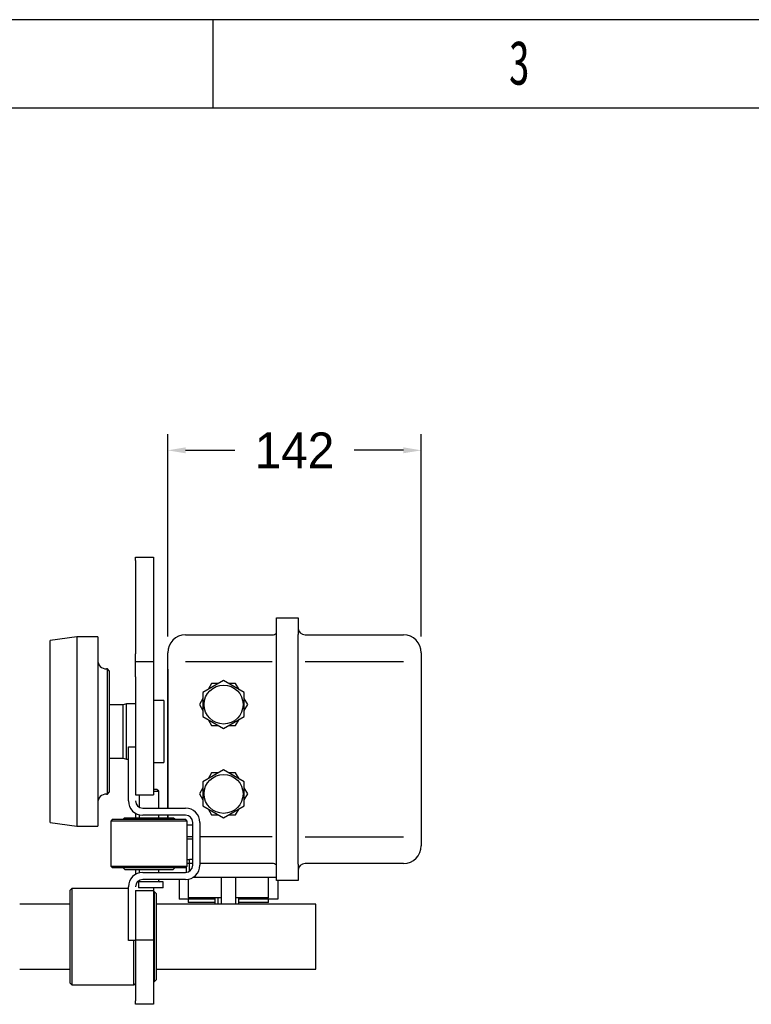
# Model space of a CAD drawing. Header units: millimetres. Extents: x 2819 to 5758, y -64 to 2014.
# Tile 40 of 41: x 4610 to 5019, y 1463 to 2014. Entities that reach past the tile are written whole.
import ezdxf

# ---------------------------------------------------------------- set-up
doc = ezdxf.new("R2010")
doc.units = ezdxf.units.MM
doc.styles.add('样式 1', font='SimSun.ttf', dxfattribs={"width": 0.7, "height": 2.5})
doc.dimstyles.get("Standard").update_dxf_attribs({"dimtxt": 20, "dimasz": 10, "dimexe": 9, "dimexo": 9, "dimgap": 10, "dimtad": 0, "dimtih": 1, "dimtoh": 1, "dimdsep": 46, "dimtxsty": 'Standard', "dimcen": 0.09, "dimadec": 0, "dimazin": 0, "dimtfac": 1, "dimtofl": 0, "dimtmove": 0, "dimatfit": 3, "dimfxl": 0, "dimtolj": 1, "dimtzin": 0, "dimarcsym": 0})

# ---------------------------------------------------------------- blocks, each defined once
blk = doc.blocks.new('图框')
at = {"lineweight": -3}
for p, q in [((2267.32, 1603.15), (0, 1603.15)), ((1464.79, 1564.98), (1464.79, 1603.15)), ((2229.15, 1564.98), (38.17, 1564.98))]:
    blk.add_line(p, q, dxfattribs=at)
at = {"lineweight": -3, "insert": (1592.48, 1594.15), "char_height": 19.0852, "width": 7.9804, "attachment_point": 1, "style": '样式 1'}
blk.add_mtext('{\\fSimSun|b0|i0|c134|p2;3}', dxfattribs=at)
blk = doc.blocks.new('*D5')
at = {"color": 0, "lineweight": -2}
for p, q in [((4692.49, 1668.98), (4692.49, 1782.25)), ((4834.49, 1668.98), (4834.49, 1782.25)), ((4702.49, 1773.25), (4730.16, 1773.25)), ((4824.49, 1773.25), (4796.83, 1773.25))]:
    blk.add_line(p, q, dxfattribs=at)
at = {"color": 0, "lineweight": 18}
for points in [[(4702.49, 1774.92), (4702.49, 1771.59), (4692.49, 1773.25)], [(4824.49, 1774.92), (4824.49, 1771.59), (4834.49, 1773.25)]]:
    blk.add_solid(points, dxfattribs=at)
at = {"layer": 'Defpoints', "color": 0, "lineweight": 18}
for p in [(4834.49, 1773.25), (4692.49, 1659.98), (4834.49, 1659.98)]:
    blk.add_point(p, dxfattribs=at)
at = {"color": 0, "lineweight": 18, "insert": (4763.49, 1773.25), "char_height": 20, "attachment_point": 5}
blk.add_mtext('\\A1;142', dxfattribs=at)

msp = doc.modelspace()

# ---------------------------------------------------------------- linework, layer by layer
for p, q in [((4674.395, 1713.533), (4684.495, 1713.533)), ((4674.395, 1711.524), (4674.395, 1713.533)), ((4674.395, 1713.533), (4684.495, 1713.533)), ((4674.395, 1711.524), (4674.395, 1659.388)), ((4684.495, 1713.533), (4684.495, 1711.524)), ((4684.495, 1711.524), (4684.495, 1659.388)), ((4641.695, 1668.887), (4626.695, 1666.887)), ((4626.695, 1564.887), (4626.695, 1666.887)), ((4641.695, 1668.887), (4641.695, 1562.887)), ((4653.295, 1668.887), (4641.695, 1668.887)), ((4653.295, 1668.887), (4653.295, 1562.887)), ((4674.395, 1646.398), (4674.395, 1659.388)), ((4684.495, 1659.388), (4684.495, 1646.398)), ((4674.395, 1655.058), (4684.495, 1655.058)), ((4658.695, 1650.887), (4658.295, 1650.887)), ((4658.695, 1580.887), (4658.695, 1650.887)), ((4659.695, 1649.887), (4658.695, 1650.887)), ((4659.695, 1649.887), (4659.695, 1581.887)), ((4674.395, 1646.398), (4674.395, 1590.359)), ((4684.495, 1646.398), (4684.495, 1590.359)), ((4669.495, 1631.387), (4667.495, 1630.887)), ((4669.495, 1600.387), (4669.495, 1631.387)), ((4674.395, 1631.387), (4669.495, 1631.387)), ((4667.495, 1630.887), (4659.695, 1630.887)), ((4667.495, 1600.887), (4667.495, 1630.887)), ((4670.495, 1607.243), (4674.395, 1607.243)), ((4670.495, 1577.043), (4670.495, 1607.243)), ((4659.695, 1600.887), (4667.495, 1600.887)), ((4667.495, 1600.887), (4669.495, 1600.387)), ((4669.495, 1600.387), (4670.495, 1600.387)), ((4674.395, 1590.359), (4674.395, 1580.359)), ((4684.495, 1590.359), (4684.495, 1580.359)), ((4658.695, 1580.887), (4659.695, 1581.887)), ((4686.445, 1583.443), (4684.495, 1583.443)), ((4684.495, 1582.443), (4687.445, 1582.443)), ((4687.445, 1582.443), (4686.445, 1583.443)), ((4687.445, 1573.043), (4687.445, 1582.443)), ((4658.295, 1580.887), (4658.695, 1580.887)), ((4674.495, 1580.359), (4684.495, 1580.359)), ((4676.545, 1580.359), (4676.545, 1573.551)), ((4678.495, 1573.043), (4702.495, 1573.043)), ((4661.595, 1566.743), (4660.595, 1565.743)), ((4703.395, 1565.743), (4660.595, 1565.743)), ((4660.595, 1565.743), (4660.595, 1540.543)), ((4661.595, 1566.743), (4702.395, 1566.743)), ((4668.195, 1567.443), (4667.495, 1566.743)), ((4681.995, 1567.443), (4668.195, 1567.443)), ((4674.395, 1570.174), (4674.395, 1567.443)), ((4676.545, 1569.284), (4676.545, 1567.443)), ((4702.495, 1569.043), (4678.495, 1569.043)), ((4695.795, 1567.443), (4681.995, 1567.443)), ((4687.445, 1567.443), (4687.445, 1569.043)), ((4696.495, 1566.743), (4695.795, 1567.443)), ((4703.395, 1565.743), (4702.395, 1566.743)), ((4703.395, 1540.543), (4703.395, 1565.743)), ((4706.495, 1541.043), (4706.495, 1565.043)), ((4710.495, 1565.043), (4710.495, 1541.043)), ((4626.695, 1564.887), (4641.695, 1562.887)), ((4641.695, 1562.887), (4653.295, 1562.887)), ((4706.495, 1563.481), (4703.396, 1563.481)), ((4706.495, 1563.481), (4703.396, 1563.481)), ((4706.495, 1555.681), (4703.395, 1555.681)), ((4703.394, 1544.281), (4704.695, 1544.281)), ((4705.778, 1544.281), (4704.695, 1544.281)), ((4704.695, 1537.703), (4704.695, 1544.281)), ((4706.495, 1544.281), (4705.778, 1544.281)), ((4660.595, 1540.543), (4703.395, 1540.543)), ((4660.595, 1540.543), (4661.595, 1539.543)), ((4702.395, 1539.543), (4661.595, 1539.543)), ((4667.495, 1539.543), (4668.395, 1538.643)), ((4668.395, 1538.643), (4681.995, 1538.643)), ((4674.395, 1538.644), (4674.395, 1536.854)), ((4676.545, 1538.644), (4676.545, 1536.803)), ((4681.995, 1538.643), (4695.595, 1538.643)), ((4687.445, 1537.044), (4687.445, 1538.644)), ((4695.595, 1538.643), (4696.495, 1539.543)), ((4702.395, 1539.543), (4703.395, 1540.543)), ((4702.995, 1537.075), (4702.995, 1540.143)), ((4674.395, 1536.854), (4674.395, 1535.913)), ((4676.545, 1532.537), (4676.545, 1532.223)), ((4678.495, 1537.043), (4702.495, 1537.043)), ((4702.495, 1533.043), (4678.495, 1533.043)), ((4687.445, 1532.243), (4687.445, 1533.043)), ((4638.795, 1528.033), (4637.795, 1527.033)), ((4637.795, 1475.033), (4637.795, 1527.033)), ((4638.795, 1528.033), (4638.795, 1474.033)), ((4670.494, 1528.033), (4638.795, 1528.033)), ((4670.495, 1498.843), (4670.495, 1529.043)), ((4674.395, 1526.854), (4674.395, 1516.854)), ((4674.495, 1526.854), (4684.495, 1526.854)), ((4674.495, 1526.854), (4684.495, 1526.854)), ((4689.995, 1531.743), (4676.195, 1531.743)), ((4676.195, 1531.743), (4676.195, 1528.443)), ((4689.995, 1528.443), (4676.195, 1528.443)), ((4684.495, 1528.443), (4684.495, 1526.854)), ((4684.495, 1526.854), (4684.495, 1516.854)), ((4689.995, 1528.443), (4689.995, 1531.743)), ((4685.095, 1526.133), (4684.495, 1526.133)), ((4685.095, 1475.933), (4685.095, 1526.133)), ((4686.095, 1525.133), (4685.095, 1526.133)), ((4686.095, 1525.133), (4686.095, 1476.933)), ((4637.797, 1519.183), (4609.595, 1519.183)), ((4674.395, 1516.854), (4674.395, 1507.993)), ((4684.495, 1516.854), (4684.495, 1507.993)), ((4775.495, 1519.183), (4686.092, 1519.183)), ((4775.495, 1501.033), (4775.495, 1519.183)), ((4674.395, 1507.993), (4674.395, 1495.003)), ((4684.495, 1507.993), (4684.495, 1495.003)), ((4674.395, 1498.843), (4670.495, 1498.843)), ((4673.495, 1474.033), (4673.495, 1498.844)), ((4674.395, 1499.333), (4684.495, 1499.333)), ((4775.495, 1482.883), (4775.495, 1501.033)), ((4674.395, 1495.003), (4674.395, 1465.221)), ((4684.495, 1495.003), (4684.495, 1465.221)), ((4609.595, 1482.883), (4637.797, 1482.883)), ((4686.092, 1482.883), (4775.495, 1482.883)), ((4685.095, 1475.933), (4686.095, 1476.933)), ((4637.795, 1475.033), (4638.795, 1474.033)), ((4638.795, 1474.033), (4673.495, 1474.033)), ((4673.495, 1474.033), (4674.395, 1474.933)), ((4684.495, 1475.933), (4685.095, 1475.933)), ((4674.395, 1463.211), (4674.395, 1465.221)), ((4684.495, 1463.211), (4674.395, 1463.211)), ((4684.495, 1463.211), (4674.395, 1463.211)), ((4684.495, 1465.221), (4684.495, 1463.211))]:
    msp.add_line(p, q)
at = {"linetype": 'Continuous'}
for p, q in [((4684.495, 1683.033), (4684.495, 1681.978)), ((4684.495, 1681.978), (4684.495, 1655.797)), ((4753.495, 1679.481), (4765.495, 1679.481)), ((4753.495, 1670.231), (4753.495, 1679.481)), ((4753.495, 1679.481), (4765.495, 1679.481)), ((4765.495, 1679.481), (4765.495, 1670.231)), ((4702.495, 1669.981), (4750.995, 1669.981)), ((4702.495, 1669.981), (4750.995, 1669.981)), ((4753.495, 1541.731), (4753.495, 1670.231)), ((4765.495, 1541.731), (4765.495, 1670.231)), ((4769.495, 1669.981), (4824.495, 1669.981)), ((4769.495, 1669.981), (4824.495, 1669.981)), ((4692.495, 1650.851), (4692.495, 1659.981)), ((4692.495, 1650.839), (4692.495, 1659.981)), ((4834.495, 1659.981), (4834.495, 1650.851)), ((4834.495, 1659.981), (4834.495, 1650.839)), ((4684.495, 1655.797), (4684.495, 1646.853)), ((4702.495, 1654.981), (4750.995, 1654.981)), ((4769.495, 1654.981), (4824.495, 1654.981)), ((4692.495, 1650.839), (4692.495, 1573.044)), ((4692.495, 1573.044), (4692.495, 1650.839)), ((4834.495, 1650.839), (4834.495, 1561.123)), ((4684.495, 1646.853), (4684.495, 1590.359)), ((4723.795, 1644.375), (4712.195, 1637.678)), ((4717.04, 1642.681), (4715.13, 1639.372)), ((4720.86, 1642.681), (4717.04, 1642.681)), ((4735.395, 1637.678), (4723.795, 1644.375)), ((4730.55, 1642.681), (4726.73, 1642.681)), ((4732.46, 1639.372), (4730.55, 1642.681)), ((4712.195, 1637.678), (4712.195, 1624.283)), ((4735.395, 1624.283), (4735.395, 1637.678)), ((4690.395, 1633.287), (4684.495, 1633.287)), ((4690.395, 1633.287), (4690.395, 1598.487)), ((4712.195, 1634.289), (4710.285, 1630.981)), ((4737.305, 1630.981), (4735.395, 1634.289)), ((4710.285, 1630.981), (4712.195, 1627.672)), ((4735.395, 1627.672), (4737.305, 1630.981)), ((4712.195, 1624.283), (4723.795, 1617.586)), ((4715.13, 1622.589), (4717.04, 1619.281)), ((4723.795, 1617.586), (4735.395, 1624.283)), ((4730.55, 1619.281), (4732.46, 1622.589)), ((4717.04, 1619.281), (4720.86, 1619.281)), ((4726.73, 1619.281), (4730.55, 1619.281)), ((4684.495, 1598.487), (4690.395, 1598.487)), ((4723.795, 1594.375), (4712.195, 1587.678)), ((4717.04, 1592.681), (4715.13, 1589.372)), ((4720.86, 1592.681), (4717.04, 1592.681)), ((4735.395, 1587.678), (4723.795, 1594.375)), ((4730.55, 1592.681), (4726.73, 1592.681)), ((4732.46, 1589.372), (4730.55, 1592.681)), ((4684.495, 1590.359), (4684.495, 1580.359)), ((4712.195, 1587.678), (4712.195, 1574.283)), ((4735.395, 1574.283), (4735.395, 1587.678)), ((4686.445, 1583.443), (4684.495, 1583.443)), ((4684.495, 1582.443), (4687.445, 1582.443)), ((4687.445, 1582.443), (4686.445, 1583.443)), ((4687.445, 1573.043), (4687.445, 1582.443)), ((4712.195, 1584.289), (4710.285, 1580.981)), ((4737.305, 1580.981), (4735.395, 1584.289)), ((4710.285, 1580.981), (4712.195, 1577.672)), ((4735.395, 1577.672), (4737.305, 1580.981)), ((4712.195, 1574.283), (4723.795, 1567.586)), ((4715.13, 1572.589), (4717.04, 1569.281)), ((4723.795, 1567.586), (4735.395, 1574.283)), ((4730.55, 1569.281), (4732.46, 1572.589)), ((4695.795, 1567.443), (4681.995, 1567.443)), ((4687.445, 1567.443), (4687.445, 1569.043)), ((4692.495, 1569.044), (4692.495, 1567.444)), ((4692.495, 1567.444), (4692.495, 1569.044)), ((4696.495, 1566.743), (4695.795, 1567.443)), ((4703.395, 1565.743), (4702.395, 1566.743)), ((4703.395, 1540.543), (4703.395, 1565.743)), ((4706.495, 1541.043), (4706.495, 1565.043)), ((4710.495, 1565.043), (4710.495, 1541.043)), ((4717.04, 1569.281), (4720.86, 1569.281)), ((4726.73, 1569.281), (4730.55, 1569.281)), ((4834.495, 1561.123), (4834.495, 1551.981)), ((4706.495, 1556.981), (4703.395, 1556.981)), ((4750.995, 1556.981), (4710.495, 1556.981)), ((4769.495, 1556.981), (4824.495, 1556.981)), ((4702.395, 1539.543), (4703.395, 1540.543)), ((4706.495, 1541.981), (4703.395, 1541.981)), ((4706.495, 1541.981), (4703.395, 1541.981)), ((4750.995, 1541.981), (4710.495, 1541.981)), ((4750.995, 1541.981), (4710.495, 1541.981)), ((4753.495, 1532.481), (4753.495, 1541.731)), ((4765.495, 1541.731), (4765.495, 1532.481)), ((4824.495, 1541.981), (4769.495, 1541.981)), ((4824.495, 1541.981), (4769.495, 1541.981)), ((4698.845, 1533.043), (4698.845, 1521.981)), ((4703.995, 1533.185), (4703.995, 1522.781)), ((4722.495, 1534.181), (4706.606, 1534.181)), ((4722.495, 1534.181), (4722.495, 1519.183)), ((4730.495, 1534.181), (4722.495, 1534.181)), ((4748.995, 1534.181), (4730.495, 1534.181)), ((4730.495, 1534.181), (4730.495, 1519.183)), ((4748.995, 1522.781), (4748.995, 1534.181)), ((4753.495, 1534.181), (4748.995, 1534.181)), ((4765.495, 1532.481), (4753.495, 1532.481)), ((4754.145, 1532.481), (4754.145, 1521.981)), ((4718.996, 1521.981), (4698.845, 1521.981)), ((4720.695, 1522.781), (4703.995, 1522.781)), ((4703.995, 1521.981), (4703.995, 1520.281)), ((4718.995, 1519.183), (4718.995, 1522.781)), ((4721.778, 1522.781), (4720.695, 1522.781)), ((4720.695, 1519.183), (4720.695, 1522.781)), ((4722.495, 1522.781), (4721.778, 1522.781)), ((4731.212, 1522.781), (4730.495, 1522.781)), ((4732.295, 1522.781), (4731.212, 1522.781)), ((4754.145, 1521.981), (4732.294, 1521.981)), ((4732.295, 1519.183), (4732.295, 1522.781)), ((4748.995, 1522.781), (4732.295, 1522.781)), ((4748.995, 1520.281), (4748.995, 1521.981)), ((4718.994, 1520.281), (4703.995, 1520.281)), ((4748.995, 1520.281), (4732.295, 1520.281))]:
    msp.add_line(p, q, dxfattribs=at)
for centre in [(4723.795, 1630.981), (4723.795, 1630.981), (4723.795, 1580.981), (4723.795, 1580.981)]:
    msp.add_circle(centre, 10.9, dxfattribs=at)
for centre, radius, start, end in [((4702.495, 1659.981), 10, 90, 180), ((4750.995, 1673.981), 4, 270, 308.68313), ((4769.495, 1673.981), 4, 180, 270), ((4824.495, 1659.981), 10, 0, 90), ((4702.495, 1565.043), 8, 0, 90), ((4702.495, 1565.043), 4, 0, 90), ((4824.495, 1551.981), 10, 270, 0), ((4702.495, 1541.043), 8, 270, 0), ((4702.495, 1541.043), 4, 270, 0), ((4750.995, 1537.981), 4, 51.31687, 90), ((4769.495, 1537.981), 4, 90, 180)]:
    msp.add_arc(centre, radius, start, end, dxfattribs=at)
for centre, radius, start, end in [((4658.295, 1655.887), 5, 180, 270), ((4658.295, 1575.887), 5, 90, 180), ((4678.495, 1577.043), 8, 180, 270), ((4678.495, 1577.043), 4, 180, 270), ((4702.495, 1565.043), 8, 0, 90), ((4702.495, 1565.043), 4, 0, 90), ((4702.495, 1541.043), 8, 270, 0), ((4702.495, 1541.043), 4, 270, 0), ((4678.495, 1529.043), 8, 90, 180), ((4678.495, 1529.043), 4, 90, 180), ((4687.945, 1532.243), 0.5, 180, 270)]:
    msp.add_arc(centre, radius, start, end)
msp.add_open_spline([(4676.541, 1532.222), (4676.542, 1532.213), (4676.55, 1532.157), (4676.522, 1532.06), (4676.471, 1531.951), (4676.407, 1531.873), (4676.349, 1531.823), (4676.305, 1531.794), (4676.271, 1531.776), (4676.237, 1531.76), (4676.205, 1531.75), (4676.193, 1531.746), (4676.194, 1531.748)], degree=3, knots=[0, 0, 0, 0, 0.0225017, 0.1398831, 0.2393752, 0.32416, 0.3928915, 0.4461091, 0.5008787, 0.5835007, 0.7535545, 1, 1, 1, 1])

# ---------------------------------------------------------------- block references
at = {"xscale": 1.296362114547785, "yscale": 1.296362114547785, "zscale": 1.296362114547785}
msp.add_blockref('图框', (2819.089, -64.011), dxfattribs=at)

# ---------------------------------------------------------------- dimensions: what is measured, and where the dimension line sits
at = {"lineweight": 18}
dim = msp.add_aligned_dim(p1=(4692.495, 1659.981), p2=(4834.495, 1659.981), distance=113.271, dimstyle='Standard', dxfattribs=at)
dim.commit()
dim.dimension.update_dxf_attribs({"geometry": '*D5', "text_midpoint": (4763.495, 1773.252)})

doc.saveas('drawing.dxf')
